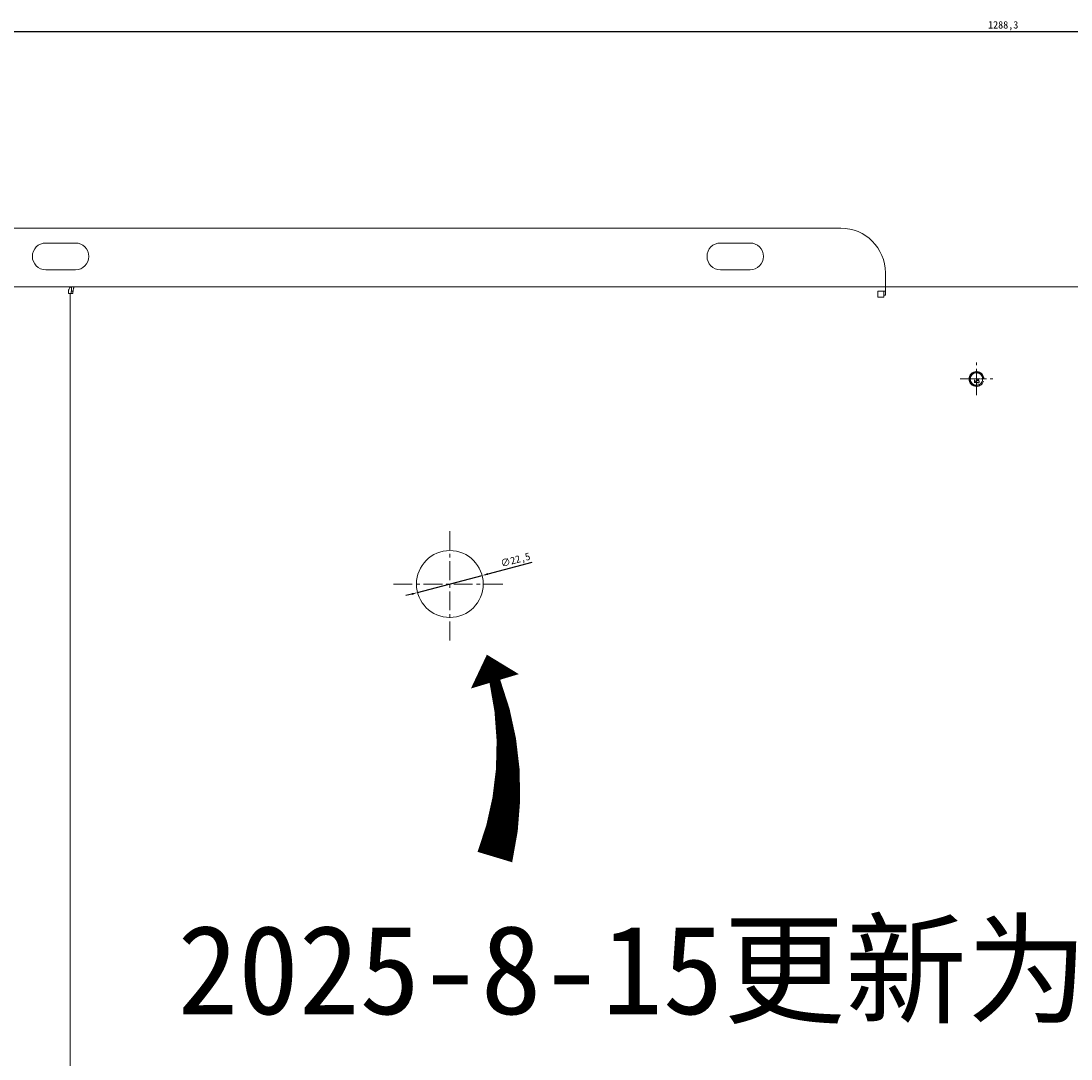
# Model space of a CAD drawing. Header units: millimetres. Extents: x 7284 to 21933, y -3393 to -31.
# Tile 8 of 57: x 8431 to 8785, y -763 to -413. Entities that reach past the tile are written whole.
import ezdxf

# ---------------------------------------------------------------- set-up
doc = ezdxf.new("R2010")
doc.units = ezdxf.units.MM
doc.header["$PDSIZE"] = -1
doc.linetypes.add('CENTER', pattern=[10.16, 6.35, -1.27, 1.27, -1.27])
doc.linetypes.add('HIDDEN', pattern=[1.905, 1.27, -0.635])
doc.layers.add('1', color=7, linetype='Continuous')
doc.layers.add('60', color=7, linetype='Continuous')
doc.layers.add('dim', color=84, linetype='Continuous', lineweight=9)
doc.layers.add('screw', color=33, linetype='Continuous', lineweight=13)
doc.styles.get("Standard").update_dxf_attribs({"font": 'SimSun.ttf'})
doc.styles.add('TXT', font='txt.shx', dxfattribs={"bigfont": 'gbcbig.shx'})
doc.dimstyles.new('ISO-25', dxfattribs={"dimtxt": 2.5, "dimasz": 2.5, "dimexe": 1.25, "dimexo": 0.625, "dimtad": 1, "dimtxsty": 'Standard', "dimcen": 2.5, "dimadec": 0, "dimazin": 0, "dimtfac": 1, "dimtmove": 0, "dimatfit": 3, "dimfxl": 0, "dimarcsym": 0})

# ---------------------------------------------------------------- blocks, each defined once
blk = doc.blocks.new('*D45')
at = {"layer": 'Defpoints', "color": 0}
for p in [(9405.94, -417.04), (8117.64, -505.11), (9405.94, -505.11)]:
    blk.add_point(p, dxfattribs=at)
at = {"layer": 'dim', "color": 0, "linetype": 'Continuous', "lineweight": -2}
for p, q in [((8117.64, -505.11), (8117.64, -416.54)), ((9405.94, -505.11), (9405.94, -416.54)), ((8119.64, -417.04), (9403.94, -417.04))]:
    blk.add_line(p, q, dxfattribs=at)
at = {"layer": 'dim', "color": 0}
for points in [[(8119.64, -416.71), (8119.64, -417.38), (8117.64, -417.04)], [(9403.94, -416.71), (9403.94, -417.38), (9405.94, -417.04)]]:
    blk.add_solid(points, dxfattribs=at)
at = {"layer": 'dim', "color": 0, "insert": (8761.79, -415.08), "char_height": 2.5, "attachment_point": 5}
blk.add_mtext('1288,3', dxfattribs=at)
blk = doc.blocks.new('screw_m5_g')
at = {"layer": 'screw', "color": 1, "linetype": 'CENTER', "ltscale": 0.1}
for p, q in [((-2.75, 0), (2.75, 0)), ((0, -2.75), (0, 2.75))]:
    blk.add_line(p, q, dxfattribs=at)
at = {"layer": 'screw', "color": 33, "linetype": 'HIDDEN', "ltscale": 2.54}
blk.add_circle((0, 0), 2.1, dxfattribs=at)
at = {"layer": 'screw', "color": 92, "linetype": 'HIDDEN', "ltscale": 2.54}
blk.add_arc((0, 0), 2.5, 270, 180, dxfattribs=at)
at = {"layer": 'screw', "color": 6, "style": 'TXT'}
blk.add_text('M5', height=1, dxfattribs=at).set_placement((-0.85, -1.25))
blk = doc.blocks.new('*D143')
at = {"layer": 'Defpoints', "color": 0}
for p in [(8586.47, -600.04), (8564.72, -605.78)]:
    blk.add_point(p, dxfattribs=at)
at = {"layer": 'dim', "color": 0, "linetype": 'Continuous', "lineweight": -2}
for p, q in [((8603.16, -595.64), (8588.41, -599.53)), ((8564.72, -605.78), (8586.47, -600.04)), ((8562.79, -606.29), (8560.85, -606.8))]:
    blk.add_line(p, q, dxfattribs=at)
at = {"layer": 'dim', "color": 0}
for points in [[(8588.32, -599.21), (8588.49, -599.85), (8586.47, -600.04)], [(8562.7, -605.97), (8562.87, -606.61), (8564.72, -605.78)]]:
    blk.add_solid(points, dxfattribs=at)
at = {"layer": 'dim', "color": 0, "insert": (8597.73, -595.04), "char_height": 2.5, "attachment_point": 5, "rotation": 14.7837}
blk.add_mtext('∅22,5', dxfattribs=at)

msp = doc.modelspace()

# ---------------------------------------------------------------- linework, layer by layer
at = {"layer": '1', "color": 1, "linetype": 'CENTER', "lineweight": 13}
for p, q in [((8752.789, -539.409), (8752.789, -528.409)), ((8747.289, -533.909), (8758.289, -533.909)), ((8575.597, -621.909), (8575.597, -583.909)), ((8556.597, -602.909), (8594.597, -602.909))]:
    msp.add_line(p, q, dxfattribs=at)
at = {"layer": '60', "color": 7, "linetype": 'Continuous', "lineweight": 18}
for p, q in [((8182.139, -483.159), (8707.139, -483.159)), ((8449.639, -488.159), (8439.639, -488.159)), ((8676.639, -488.159), (8666.639, -488.159)), ((8439.639, -497.159), (8449.639, -497.159)), ((8666.639, -497.159), (8676.639, -497.159)), ((8722.139, -498.159), (8722.139, -501.409)), ((8722.139, -502.909), (8722.139, -501.409)), ((8448.289, -502.909), (8120.265, -502.909)), ((8447.297, -505.109), (8448.698, -505.109)), ((8449.23, -502.909), (8448.289, -502.909)), ((8448.289, -502.909), (8448.289, -504.409)), ((8448.808, -504.409), (8448.289, -504.409)), ((8722.237, -502.909), (8449.23, -502.909)), ((8719.639, -504.409), (8719.639, -505.109)), ((8722.239, -504.409), (8719.639, -504.409)), ((8719.639, -505.109), (8719.639, -506.409)), ((8721.639, -504.409), (8721.639, -505.109)), ((8721.639, -505.109), (8721.639, -505.709)), ((8801.839, -502.909), (8722.239, -502.909)), ((8722.239, -505.709), (8722.239, -502.909)), ((8721.639, -506.409), (8719.639, -506.409)), ((8721.639, -505.709), (8722.239, -505.709)), ((8721.639, -506.409), (8721.639, -505.709)), ((8752.789, -536.409), (8752.789, -536.259)), ((8755.139, -533.909), (8755.289, -533.909))]:
    msp.add_line(p, q, dxfattribs=at)
at = {"layer": '60', "color": 7, "linetype": 'Continuous', "lineweight": 13}
for p, q in [((8447.907, -505.109), (8447.907, -972.709)), ((8449.228, -502.909), (8722.639, -502.909))]:
    msp.add_line(p, q, dxfattribs=at)
at = {"layer": '60', "color": 7, "linetype": 'Continuous', "lineweight": 18}
msp.add_circle((8752.789, -533.909), 2.1, dxfattribs=at)
at = {"layer": '60', "color": 6, "linetype": 'Continuous', "lineweight": 18}
msp.add_circle((8575.597, -602.909), 11.25, dxfattribs=at)
at = {"layer": '60', "color": 7, "linetype": 'Continuous', "lineweight": 18}
for centre, radius, start, end in [((8707.139, -498.159), 15, 0, 90), ((8439.639, -492.659), 4.5, 90, 270), ((8449.639, -492.659), 4.5, 270, 90), ((8666.639, -492.659), 4.5, 90, 270), ((8676.639, -492.659), 4.5, 270, 90), ((8752.789, -533.909), 2.5, 0, 270), ((8752.789, -533.909), 2.35, 0, 270)]:
    msp.add_arc(centre, radius, start, end, dxfattribs=at)
for points, knots in [([(8448.289, -502.909), (8448.251, -502.909), (8448.214, -502.913), (8448.159, -502.923), (8448.14, -502.928), (8448.103, -502.938), (8448.085, -502.944), (8448.03, -502.966), (8447.958, -503.001), (8447.889, -503.049), (8447.821, -503.104), (8447.788, -503.135), (8447.74, -503.186), (8447.725, -503.204), (8447.694, -503.241), (8447.678, -503.26), (8447.604, -503.361), (8447.551, -503.452), (8447.491, -503.579), (8447.474, -503.618), (8447.457, -503.658), (8447.446, -503.686), (8447.441, -503.7), (8447.415, -503.77), (8447.396, -503.828), (8447.346, -504.007), (8447.319, -504.134), (8447.299, -504.284), (8447.297, -504.301), (8447.293, -504.334), (8447.291, -504.351), (8447.286, -504.403), (8447.283, -504.437), (8447.276, -504.541), (8447.271, -504.68), (8447.276, -504.892), (8447.288, -505.037), (8447.297, -505.109)], [0, 0, 0, 0, 0.0625, 0.0625, 0.09375, 0.09375, 0.125, 0.125, 0.1875, 0.25, 0.25, 0.3125, 0.3125, 0.34375, 0.34375, 0.375, 0.375, 0.5, 0.5, 0.53125, 0.546875, 0.546875, 0.5625, 0.5625, 0.625, 0.625, 0.75, 0.75, 0.765625, 0.765625, 0.78125, 0.78125, 0.8125, 0.8125, 0.875, 0.9375, 1, 1, 1, 1]), ([(8448.289, -504.409), (8448.276, -504.409), (8448.264, -504.414), (8448.247, -504.427), (8448.241, -504.433), (8448.233, -504.443), (8448.231, -504.446), (8448.225, -504.454), (8448.223, -504.458), (8448.21, -504.48), (8448.202, -504.502), (8448.187, -504.552), (8448.182, -504.581), (8448.175, -504.647), (8448.173, -504.682), (8448.174, -504.739), (8448.175, -504.759), (8448.178, -504.789), (8448.179, -504.799), (8448.181, -504.82), (8448.182, -504.83), (8448.19, -504.884), (8448.198, -504.928), (8448.215, -504.995), (8448.222, -505.017), (8448.232, -505.052), (8448.236, -505.063), (8448.244, -505.086), (8448.248, -505.098), (8448.252, -505.109)], [0, 0, 0, 0, 0.125, 0.125, 0.1875, 0.1875, 0.21875, 0.21875, 0.25, 0.25, 0.375, 0.375, 0.5, 0.5, 0.625, 0.625, 0.6875, 0.6875, 0.71875, 0.71875, 0.75, 0.75, 0.875, 0.875, 0.9375, 0.9375, 0.96875, 0.96875, 1, 1, 1, 1]), ([(8448.698, -505.109), (8448.709, -505.038), (8448.72, -504.966), (8448.737, -504.859), (8448.742, -504.823), (8448.754, -504.751), (8448.759, -504.716), (8448.776, -504.609), (8448.798, -504.469), (8448.82, -504.334), (8448.842, -504.201), (8448.853, -504.136), (8448.87, -504.041), (8448.875, -504.009), (8448.887, -503.947), (8448.892, -503.916), (8448.92, -503.766), (8448.942, -503.656), (8448.969, -503.529), (8448.978, -503.491), (8448.986, -503.455), (8448.992, -503.432), (8448.994, -503.42), (8449.008, -503.362), (8449.019, -503.319), (8449.053, -503.2), (8449.075, -503.132), (8449.1, -503.07), (8449.102, -503.063), (8449.108, -503.05), (8449.111, -503.044), (8449.119, -503.025), (8449.125, -503.014), (8449.141, -502.983), (8449.163, -502.948), (8449.196, -502.916), (8449.218, -502.909), (8449.23, -502.909)], [0, 0, 0, 0, 0.0625, 0.0625, 0.09375, 0.09375, 0.125, 0.125, 0.1875, 0.25, 0.25, 0.3125, 0.3125, 0.34375, 0.34375, 0.375, 0.375, 0.5, 0.5, 0.53125, 0.546875, 0.546875, 0.5625, 0.5625, 0.625, 0.625, 0.75, 0.75, 0.765625, 0.765625, 0.78125, 0.78125, 0.8125, 0.8125, 0.875, 0.9375, 1, 1, 1, 1])]:
    msp.add_open_spline(points, degree=3, knots=knots, dxfattribs=at)
at = {"layer": 'dim', "color": 1}
msp.add_lwpolyline([(8588.061, -626.677, 0, 16.838, 0), (8590.751, -635.637, 3.742, 12.161, -0.1468621), (8590.751, -694.769, 12.161, 12.161, -0.1468621)], format="xyseb", dxfattribs=at)

# ---------------------------------------------------------------- block references
at = {"layer": 'screw'}
msp.add_blockref('screw_m5_g', (8752.789, -533.909), dxfattribs=at)

# ---------------------------------------------------------------- texts
at = {"layer": 'dim', "color": 6, "insert": (8483.975, -717.629), "char_height": 30, "width": 1055.10885, "attachment_point": 1}
msp.add_mtext('2025-8-15更新为22.5MM', dxfattribs=at)

# ---------------------------------------------------------------- dimensions: what is measured, and where the dimension line sits
at = {"layer": 'dim'}
dim = msp.add_linear_dim(base=(9405.939, -417.043), p1=(8117.639, -505.109), p2=(9405.939, -505.109), dimstyle='ISO-25', override={"dimasz": 2, "dimexe": 0.49975, "dimexo": 0, "dimgap": 0.49975, "dimadec": 2, "dimazin": 2, "dimtzin": 0, "dimarcsym": 1}, dxfattribs=at)
dim.commit()
dim.dimension.update_dxf_attribs({"geometry": '*D45', "text_midpoint": (8761.789, -415.084)})
at = {"layer": 'dim', "color": 6}
dim = msp.add_diameter_dim_2p(p1=(8564.72, -605.78), p2=(8586.475, -600.039), dimstyle='ISO-25', override={"dimasz": 2, "dimexe": 0.49975, "dimexo": 0, "dimgap": 0.49975, "dimadec": 2, "dimazin": 2, "dimtzin": 0, "dimarcsym": 1}, dxfattribs=at)
dim.commit()
dim.dimension.update_dxf_attribs({"geometry": '*D143', "text_midpoint": (8598.233, -596.935), "dimtype": 163})

doc.saveas('drawing.dxf')
